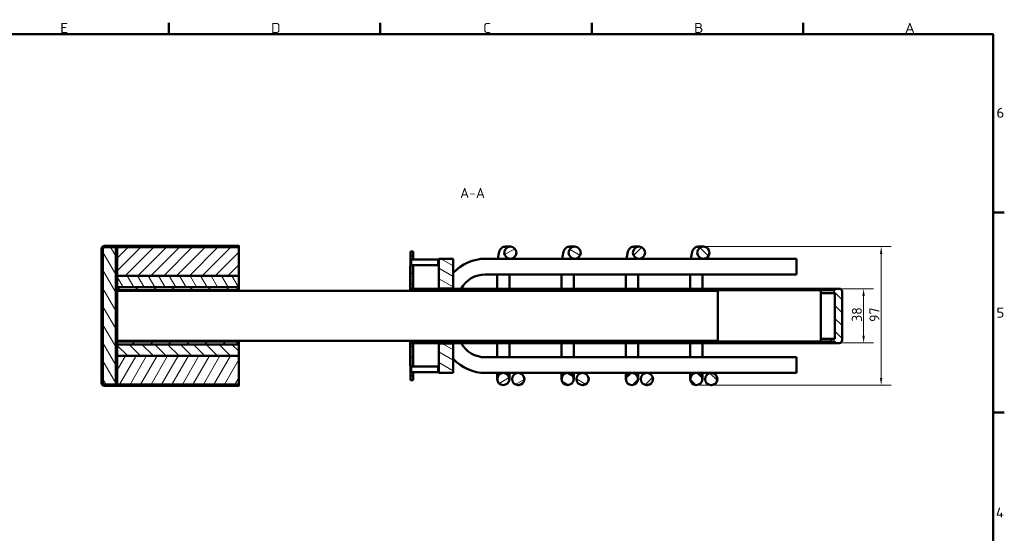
# Model space of a CAD drawing. Header units: millimetres. Extents: x 17 to 1977, y -74 to 835.
# Tile 4 of 5: x 492 to 1181, y 475 to 835. Entities that reach past the tile are written whole.
import ezdxf

# ---------------------------------------------------------------- set-up
doc = ezdxf.new("R2010")
doc.units = ezdxf.units.MM
doc.header["$LTSCALE"] = 2
for name, color, linetype, lineweight in [('Bemaßung', 7, 'Continuous', 15), ('Rahmen', 7, 'Continuous', 50), ('Schraffur', 7, 'Continuous', 18), ('Sichtbar', 7, 'Continuous', 50), ('Symbol', 7, 'Continuous', 18)]:
    doc.layers.add(name, color=color, linetype=linetype, lineweight=lineweight)
doc.styles.add('Notiztext (DIN)', font='isocpeur.ttf')
doc.styles.add('PohlCon Text gedehnt 110%', font='isocpeur.ttf', dxfattribs={"width": 1.1})
doc.styles.add('PohlCon Text normal (DIN)', font='isocpeur.ttf')
doc.dimstyles.new('POHLCON (DIN)', dxfattribs={"dimscale": 2, "dimtxt": 3.5, "dimasz": 2.55, "dimexe": 3.5, "dimexo": 1.1, "dimgap": 0.6, "dimtad": 1, "dimrnd": 1e-08, "dimtxsty": 'PohlCon Text normal (DIN)', "dimcen": 0.09, "dimdle": 10, "dimclrd": 256, "dimclre": 256, "dimclrt": 256, "dimadec": 1, "dimazin": 2, "dimtfac": 0.771429, "dimtmove": 0, "dimatfit": 3, "dimfxl": 1, "dimtolj": 1, "dimlwd": -1, "dimlwe": -1, "dimarcsym": 0})
pattern_1 = [(45, (0, 0), (-4.490128, 4.490128), [])]
pattern_2 = [(135.0002, (0, 0), (-4.49011, -4.490145), [])]
pattern_3 = [(120.0002, (0, 0), (-5.49925, -3.175017), [])]
pattern_4 = [(30, (0, 0), (-3.175002, 5.49926), [])]
pattern_5 = [(150.00025, (0, 0), (-3.174976, -5.499275), [])]
pattern_6 = [(60, (0, 0), (-5.49926, 3.175), [])]

# ---------------------------------------------------------------- blocks, each defined once
blk = doc.blocks.new('Ränder Vorgaberahmen')
at = {"layer": 'Rahmen'}
for p, q in [((298.25, 412.5), (298.25, 416.4)), ((372.19, 412.5), (372.19, 416.4)), ((446.12, 412.5), (446.12, 416.4)), ((520.06, 412.5), (520.06, 416.4)), ((586.5, 350), (590.4, 350)), ((586.5, 280), (590.4, 280))]:
    blk.add_line(p, q, dxfattribs=at)
at = {"layer": 'Rahmen', "flags": 128}
blk.add_lwpolyline([(12.5, 7.5), (12.5, 412.5), (586.5, 412.5), (586.5, 7.5), (12.5, 7.5)], dxfattribs=at)
at = {"layer": 'Symbol', "char_height": 3.5, "attachment_point": 7, "style": 'PohlCon Text gedehnt 110%'}
for s, insert in [('E', (260.27, 412.9)), ('D', (334.01, 412.9)), ('C', (408.14, 412.9)), ('B', (481.89, 412.9)), ('A', (555.63, 412.9)), ('6', (587.63, 383.25)), ('5', (587.63, 313.25)), ('4', (587.45, 243.25))]:
    blk.add_mtext(s, dxfattribs=dict(at, insert=insert))
blk = doc.blocks.new('*D12')
at = {"layer": 'Bemaßung', "transparency": 16777216}
for p, q in [((1064.58, 646.72), (1089.38, 646.72)), ((1082.38, 613.82), (1082.38, 641.62)), ((1064.58, 608.72), (1089.38, 608.72))]:
    blk.add_line(p, q, dxfattribs=at)
for points in [[(1081.53, 641.62), (1083.23, 641.62), (1082.38, 646.72)], [(1081.53, 613.82), (1083.23, 613.82), (1082.38, 608.72)]]:
    blk.add_solid(points, dxfattribs=at)
at = {"layer": 'Defpoints', "color": 0, "transparency": 16777216}
for p in [(1062.38, 646.72), (1082.38, 646.72), (1062.38, 608.72)]:
    blk.add_point(p, dxfattribs=at)
at = {"layer": 'Bemaßung', "transparency": 16777216, "insert": (1074.18, 623.52), "char_height": 7, "attachment_point": 1, "rotation": 90, "style": 'PohlCon Text normal (DIN)'}
blk.add_mtext('\\A1;38', dxfattribs=at)
blk = doc.blocks.new('*D26')
at = {"layer": 'Bemaßung', "transparency": 16777216}
for p, q in [((972.52, 676.22), (1101.67, 676.22)), ((1094.67, 671.12), (1094.67, 584.32)), ((967.58, 579.22), (1101.67, 579.22))]:
    blk.add_line(p, q, dxfattribs=at)
for points in [[(1093.82, 671.12), (1095.52, 671.12), (1094.67, 676.22)], [(1093.82, 584.32), (1095.52, 584.32), (1094.67, 579.22)]]:
    blk.add_solid(points, dxfattribs=at)
at = {"layer": 'Defpoints', "color": 0, "transparency": 16777216}
for p in [(970.32, 676.22), (965.38, 579.22), (1094.67, 579.22)]:
    blk.add_point(p, dxfattribs=at)
at = {"layer": 'Bemaßung', "transparency": 16777216, "insert": (1086.47, 623.52), "char_height": 7, "attachment_point": 1, "rotation": 90, "style": 'PohlCon Text normal (DIN)'}
blk.add_mtext('\\A1;97', dxfattribs=at)

msp = doc.modelspace()

# ---------------------------------------------------------------- hatches: boundary and pattern name
at = {"layer": 'Schraffur'}
h = msp.add_hatch(dxfattribs=at)
h.set_pattern_fill('ANSI31', color=256, scale=50.8, style=0)
h.set_pattern_definition(pattern_1)
edge = h.paths.add_edge_path()
edge.add_ellipse((551.378, 674.717), major_axis=(-2, 0), ratio=1, start_angle=270, end_angle=360)
edge.add_line((549.378, 674.717), (549.378, 652.717))
edge.add_line((549.378, 652.717), (549.378, 602.717))
edge.add_line((549.378, 602.717), (549.378, 580.717))
edge.add_ellipse((551.378, 580.717), major_axis=(0, -2), ratio=1, start_angle=270, end_angle=360)
edge.add_line((551.378, 578.717), (625.448, 578.717))
edge.add_line((625.448, 578.717), (645.377, 578.717))
edge.add_line((645.377, 578.717), (645.378, 578.717))
edge.add_line((645.378, 578.717), (645.378, 578.718))
edge.add_line((645.378, 578.718), (645.378, 579.717))
edge.add_line((645.378, 579.717), (560.378, 579.717))
edge.add_line((560.378, 579.717), (559.378, 579.717))
edge.add_line((559.378, 579.717), (551.378, 579.717))
edge.add_ellipse((551.378, 580.717), major_axis=(-1, 0), ratio=1, start_angle=0, end_angle=90, ccw=False)
edge.add_line((550.378, 580.717), (550.378, 674.717))
edge.add_ellipse((551.378, 674.717), major_axis=(0, 1), ratio=1, start_angle=0, end_angle=90, ccw=False)
edge.add_line((551.378, 675.717), (559.378, 675.717))
edge.add_line((559.378, 675.717), (560.378, 675.717))
edge.add_line((560.378, 675.717), (645.378, 675.717))
edge.add_line((645.378, 675.717), (645.378, 676.716))
edge.add_line((645.378, 676.716), (645.378, 676.717))
edge.add_line((645.378, 676.717), (645.377, 676.717))
edge.add_line((645.377, 676.717), (625.448, 676.717))
edge.add_line((625.448, 676.717), (551.378, 676.717))
h = msp.add_hatch(dxfattribs=at)
h.set_pattern_fill('ANSI31', color=256, scale=50.8, angle=75.000175, style=0)
h.set_pattern_definition(pattern_3)
h.paths.add_polyline_path([(559.378, 579.717), (559.378, 615.217), (559.378, 640.217), (559.378, 675.717), (551.378, 675.717), (550.378, 675.717), (550.378, 674.717), (550.378, 580.717), (550.378, 579.717), (551.378, 579.717)])
h = msp.add_hatch(dxfattribs=at)
h.set_pattern_fill('ANSI31', color=256, scale=50.8, style=0)
h.set_pattern_definition(pattern_1)
h.paths.add_polyline_path([(560.378, 655.717), (645.378, 655.717), (645.378, 675.717), (560.378, 675.717)])
h = msp.add_hatch(dxfattribs=at)
h.set_pattern_fill('ANSI31', color=256, scale=50.8, angle=14.999978, style=0)
h.set_pattern_definition(pattern_6)
edge = h.paths.add_edge_path()
edge.add_line((645.448, 578.718), (645.448, 610.217))
edge.add_line((645.448, 610.217), (645.378, 610.217))
edge.add_line((645.378, 610.217), (645.378, 607.717))
edge.add_line((645.378, 607.717), (645.378, 599.717))
edge.add_line((645.378, 599.717), (645.378, 579.717))
edge.add_line((645.378, 579.717), (645.378, 578.718))
edge.add_ellipse((645.377, 578.718), major_axis=(0, -0.001), ratio=1, start_angle=0, end_angle=90, ccw=False)
edge.add_line((645.377, 578.717), (625.448, 578.717))
edge.add_line((625.448, 578.717), (625.448, 578.647))
edge.add_line((625.448, 578.647), (645.377, 578.647))
edge.add_ellipse((645.377, 578.718), major_axis=(0.071, 0), ratio=1, start_angle=270, end_angle=360)
edge = h.paths.add_edge_path()
edge.add_line((645.448, 645.217), (645.448, 676.716))
edge.add_ellipse((645.377, 676.716), major_axis=(0, 0.071), ratio=1, start_angle=270, end_angle=360)
edge.add_line((645.377, 676.787), (625.448, 676.787))
edge.add_line((625.448, 676.787), (625.448, 676.717))
edge.add_line((625.448, 676.717), (645.377, 676.717))
edge.add_ellipse((645.377, 676.716), major_axis=(0.001, 0), ratio=1, start_angle=0, end_angle=90, ccw=False)
edge.add_line((645.378, 676.716), (645.378, 675.717))
edge.add_line((645.378, 675.717), (645.378, 655.717))
edge.add_line((645.378, 655.717), (645.378, 647.717))
edge.add_line((645.378, 647.717), (645.378, 645.217))
edge.add_line((645.378, 645.217), (645.448, 645.217))
h = msp.add_hatch(dxfattribs=at)
h.set_pattern_fill('ANSI31', color=256, scale=50.8, angle=-14.999978, style=0)
h.set_pattern_definition(pattern_4)
edge = h.paths.add_edge_path()
edge.add_ellipse((835.316, 671.967), major_axis=(-4.263, 0), ratio=0.9969173, start_angle=0, end_angle=360)
edge = h.paths.add_edge_path()
edge.add_ellipse((830.378, 583.467), major_axis=(4.25, 0), ratio=1, start_angle=0, end_angle=360)
edge = h.paths.add_edge_path()
edge.add_ellipse((840.769, 583.467), major_axis=(-4.25, 0), ratio=0.9999619, start_angle=0, end_angle=360)
h = msp.add_hatch(dxfattribs=at)
h.set_pattern_fill('ANSI31', color=256, scale=50.8, angle=105.000246, style=0)
h.set_pattern_definition(pattern_5)
edge = h.paths.add_edge_path()
edge.add_ellipse((880.316, 671.967), major_axis=(-4.263, 0), ratio=0.9969173, start_angle=0, end_angle=360)
edge = h.paths.add_edge_path()
edge.add_ellipse((875.378, 583.467), major_axis=(4.25, 0), ratio=1, start_angle=0, end_angle=360)
edge = h.paths.add_edge_path()
edge.add_ellipse((885.769, 583.467), major_axis=(-4.25, 0), ratio=0.9999619, start_angle=0, end_angle=360)
h = msp.add_hatch(dxfattribs=at)
h.set_pattern_fill('ANSI31', color=256, scale=50.8, style=0)
h.set_pattern_definition(pattern_1)
edge = h.paths.add_edge_path()
edge.add_ellipse((925.316, 671.967), major_axis=(-4.263, 0), ratio=0.9969173, start_angle=0, end_angle=360)
edge = h.paths.add_edge_path()
edge.add_ellipse((920.378, 583.467), major_axis=(4.25, 0), ratio=1, start_angle=0, end_angle=360)
edge = h.paths.add_edge_path()
edge.add_ellipse((930.769, 583.467), major_axis=(-4.25, 0), ratio=0.9999619, start_angle=0, end_angle=360)
h = msp.add_hatch(dxfattribs=at)
h.set_pattern_fill('ANSI31', color=256, scale=50.8, angle=90.00021, style=0)
h.set_pattern_definition(pattern_2)
edge = h.paths.add_edge_path()
edge.add_ellipse((970.316, 671.967), major_axis=(-4.263, 0), ratio=0.9969173, start_angle=0, end_angle=360)
edge = h.paths.add_edge_path()
edge.add_ellipse((965.378, 583.467), major_axis=(4.25, 0), ratio=1, start_angle=0, end_angle=360)
edge = h.paths.add_edge_path()
edge.add_ellipse((975.769, 583.467), major_axis=(-4.25, 0), ratio=0.9999619, start_angle=0, end_angle=360)
h = msp.add_hatch(dxfattribs=at)
h.set_pattern_fill('ANSI31', color=256, scale=50.8, angle=105.000246, style=0)
h.set_pattern_definition(pattern_5)
edge = h.paths.add_edge_path()
edge.add_line((767.378, 585.717), (765.378, 585.717))
edge.add_line((765.378, 585.717), (765.378, 588.267))
edge.add_line((765.378, 588.267), (765.885, 588.267))
edge.add_ellipse((769.378, 590.217), major_axis=(-2, 3.464), ratio=1, start_angle=89.176396, end_angle=90)
edge.add_line((765.914, 588.217), (767.378, 588.217))
edge.add_line((767.378, 588.217), (767.378, 585.717))
edge = h.paths.add_edge_path()
edge.add_line((767.378, 669.717), (765.378, 669.717))
edge.add_line((765.378, 669.717), (765.378, 667.167))
edge.add_line((765.378, 667.167), (765.885, 667.167))
edge.add_ellipse((769.378, 665.217), major_axis=(1.95, 3.492), ratio=1, start_angle=89.176396, end_angle=90, ccw=False)
edge.add_line((765.914, 667.217), (767.378, 667.217))
edge.add_line((767.378, 667.217), (767.378, 669.717))
edge = h.paths.add_edge_path()
edge.add_line((765.378, 663.267), (765.378, 662.717))
edge.add_line((765.378, 662.717), (765.378, 646.967))
edge.add_line((765.378, 646.967), (767.378, 646.967))
edge.add_line((767.378, 646.967), (767.378, 663.217))
edge.add_line((767.378, 663.217), (765.914, 663.217))
edge.add_ellipse((769.378, 665.217), major_axis=(-2, 3.464), ratio=1, start_angle=89.176396, end_angle=90, ccw=False)
edge.add_line((765.885, 663.267), (765.378, 663.267))
edge = h.paths.add_edge_path()
edge.add_line((765.378, 608.467), (765.378, 592.717))
edge.add_line((765.378, 592.717), (765.378, 592.167))
edge.add_line((765.378, 592.167), (765.885, 592.167))
edge.add_ellipse((769.378, 590.217), major_axis=(1.95, 3.492), ratio=1, start_angle=89.176396, end_angle=90, ccw=False)
edge.add_line((765.914, 592.217), (767.378, 592.217))
edge.add_line((767.378, 592.217), (767.378, 608.467))
edge.add_line((767.378, 608.467), (765.378, 608.467))
h = msp.add_hatch(dxfattribs=at)
h.set_pattern_fill('ANSI31', color=256, scale=50.8, angle=-14.999978, style=0)
h.set_pattern_definition(pattern_4)
h.paths.add_polyline_path([(765.308, 592.717), (765.378, 592.717), (765.378, 608.467), (765.378, 608.717), (765.378, 609.717), (765.378, 610.217), (765.308, 610.217)])
h.paths.add_polyline_path([(765.378, 645.217), (765.378, 645.717), (765.378, 646.717), (765.378, 646.967), (765.378, 662.717), (765.308, 662.717), (765.308, 645.217)])
h = msp.add_hatch(dxfattribs=at)
h.set_pattern_fill('ANSI31', color=256, scale=50.8, angle=105.000246, style=0)
h.set_pattern_definition(pattern_5)
h.paths.add_polyline_path([(795.378, 608.467), (785.378, 608.467), (785.378, 587.717), (795.378, 587.717)])
h.paths.add_polyline_path([(785.378, 646.967), (795.378, 646.967), (795.378, 667.717), (785.378, 667.717)])
h = msp.add_hatch(dxfattribs=at)
h.set_pattern_fill('ANSI31', color=256, scale=50.8, angle=75.000175, style=0)
h.set_pattern_definition(pattern_3)
h.paths.add_polyline_path([(645.378, 647.717), (645.378, 655.717), (560.378, 655.717), (560.378, 647.717), (644.378, 647.717)])
h = msp.add_hatch(dxfattribs=at)
h.set_pattern_fill('ANSI31', color=256, scale=50.8, angle=75.000175, style=0)
h.set_pattern_definition(pattern_3)
h.paths.add_polyline_path([(549.378, 652.717), (549.278, 652.717), (549.278, 602.717), (549.378, 602.717)])
h = msp.add_hatch(dxfattribs=at)
h.set_pattern_fill('ANSI31', color=256, scale=50.8, angle=-14.999978, style=0)
h.set_pattern_definition(pattern_4)
h.paths.add_polyline_path([(644.378, 607.717), (644.378, 609.717), (560.378, 609.717), (560.378, 607.717)])
h.paths.add_polyline_path([(644.378, 645.717), (644.378, 647.717), (560.378, 647.717), (560.378, 645.717)])
h = msp.add_hatch(dxfattribs=at)
h.set_pattern_fill('ANSI31', color=256, scale=50.8, style=0)
h.set_pattern_definition(pattern_1)
edge = h.paths.add_edge_path()
edge.add_ellipse((1061.878, 646.217), major_axis=(0.5, 0), ratio=1, start_angle=270, end_angle=360)
edge.add_line((1062.378, 646.217), (1062.378, 646.717))
edge.add_line((1062.378, 646.717), (765.378, 646.717))
edge.add_line((765.378, 646.717), (765.378, 645.717))
edge.add_line((765.378, 645.717), (1061.878, 645.717))
edge = h.paths.add_edge_path()
edge.add_ellipse((1061.878, 609.217), major_axis=(0, 0.5), ratio=1, start_angle=270, end_angle=360)
edge.add_line((1061.878, 609.717), (765.378, 609.717))
edge.add_line((765.378, 609.717), (765.378, 608.717))
edge.add_line((765.378, 608.717), (1062.378, 608.717))
edge.add_line((1062.378, 608.717), (1062.378, 609.217))
h = msp.add_hatch(dxfattribs=at)
h.set_pattern_fill('ANSI31', color=256, scale=50.8, angle=90.00021, style=0)
h.set_pattern_definition(pattern_2)
edge = h.paths.add_edge_path()
edge.add_line((1062.378, 643.717), (1062.378, 611.717))
edge.add_line((1062.378, 611.717), (1052.378, 611.717))
edge.add_line((1052.378, 611.717), (1052.378, 610.717))
edge.add_ellipse((1053.378, 610.717), major_axis=(0, -1), ratio=1, start_angle=270, end_angle=360)
edge.add_line((1053.378, 609.717), (1061.878, 609.717))
edge.add_line((1061.878, 609.717), (1062.378, 609.717))
edge.add_line((1062.378, 609.717), (1062.378, 609.217))
edge.add_line((1062.378, 609.217), (1062.378, 608.717))
edge.add_line((1062.378, 608.717), (1065.378, 608.717))
edge.add_ellipse((1065.378, 610.717), major_axis=(2, 0), ratio=1, start_angle=270, end_angle=360)
edge.add_line((1067.378, 610.717), (1067.378, 644.717))
edge.add_ellipse((1065.378, 644.717), major_axis=(0, 2), ratio=1, start_angle=270, end_angle=360)
edge.add_line((1065.378, 646.717), (1062.378, 646.717))
edge.add_line((1062.378, 646.717), (1062.378, 646.217))
edge.add_line((1062.378, 646.217), (1062.378, 645.717))
edge.add_line((1062.378, 645.717), (1061.878, 645.717))
edge.add_line((1061.878, 645.717), (1053.378, 645.717))
edge.add_ellipse((1053.378, 644.717), major_axis=(-1, 0), ratio=1, start_angle=270, end_angle=360)
edge.add_line((1052.378, 644.717), (1052.378, 643.717))
edge.add_line((1052.378, 643.717), (1062.378, 643.717))
h = msp.add_hatch(dxfattribs=at)
h.set_pattern_fill('ANSI31', color=256, scale=50.8, angle=14.999978, style=0)
h.set_pattern_definition(pattern_6)
h.paths.add_polyline_path([(559.378, 615.217), (560.378, 615.217), (560.378, 631.522), (560.378, 640.217), (559.378, 640.217)])
h = msp.add_hatch(dxfattribs=at)
h.set_pattern_fill('ANSI31', color=256, scale=50.8, angle=90.00021, style=0)
h.set_pattern_definition(pattern_2)
h.paths.add_polyline_path([(560.378, 607.717), (560.378, 599.717), (645.378, 599.717), (645.378, 607.717), (644.378, 607.717)])
h = msp.add_hatch(dxfattribs=at)
h.set_pattern_fill('ANSI31', color=256, scale=50.8, angle=14.999978, style=0)
h.set_pattern_definition(pattern_6)
h.paths.add_polyline_path([(645.378, 599.717), (560.378, 599.717), (560.378, 579.717), (645.378, 579.717)])

# ---------------------------------------------------------------- linework, layer by layer
at = {"layer": 'Sichtbar'}
for p, q in [((559.378, 675.717), (550.378, 675.717)), ((550.378, 675.717), (550.378, 579.717)), ((645.378, 676.717), (551.378, 676.717)), ((551.378, 675.717), (645.378, 675.717)), ((559.378, 579.717), (559.378, 675.717)), ((645.378, 675.717), (560.378, 675.717)), ((560.378, 675.717), (560.378, 655.717)), ((645.377, 676.787), (625.448, 676.787)), ((625.448, 676.787), (625.448, 676.717)), ((625.448, 676.717), (645.377, 676.717)), ((645.378, 675.717), (645.378, 676.717)), ((645.378, 676.716), (645.378, 645.217)), ((645.378, 655.717), (645.378, 675.717)), ((645.448, 645.217), (645.448, 676.716)), ((835.316, 676.217), (831.947, 676.217)), ((880.316, 676.217), (876.947, 676.217)), ((925.316, 676.217), (921.947, 676.217)), ((970.316, 676.217), (966.947, 676.217)), ((549.378, 674.717), (549.378, 580.717)), ((550.378, 580.717), (550.378, 674.717)), ((560.378, 674.717), (559.378, 674.717)), ((765.378, 669.717), (765.378, 672.717)), ((765.378, 672.717), (767.378, 672.717)), ((767.378, 669.717), (765.378, 669.717)), ((765.378, 669.717), (765.378, 667.167)), ((767.378, 672.717), (767.378, 669.717)), ((767.378, 667.217), (767.378, 669.717)), ((765.378, 662.717), (765.308, 662.717)), ((765.308, 662.717), (765.308, 645.217)), ((765.378, 667.167), (765.885, 667.167)), ((765.378, 663.267), (765.378, 667.167)), ((765.378, 663.267), (765.378, 646.967)), ((765.885, 663.267), (765.378, 663.267)), ((765.378, 645.217), (765.378, 662.717)), ((765.914, 663.217), (765.914, 667.217)), ((765.914, 667.217), (784.842, 667.217)), ((765.914, 663.217), (784.842, 663.217)), ((767.378, 646.967), (767.378, 663.217)), ((784.842, 667.217), (784.842, 663.217)), ((795.378, 667.717), (785.378, 667.717)), ((785.378, 667.717), (785.378, 646.967)), ((795.378, 646.967), (795.378, 667.717)), ((832.129, 667.717), (817.878, 667.717)), ((835.316, 667.717), (832.129, 667.717)), ((877.129, 667.717), (835.316, 667.717)), ((880.316, 667.717), (877.129, 667.717)), ((922.129, 667.717), (880.316, 667.717)), ((925.316, 667.717), (922.129, 667.717)), ((967.129, 667.717), (925.316, 667.717)), ((970.316, 667.717), (967.129, 667.717)), ((1035.378, 667.717), (970.316, 667.717)), ((1035.378, 667.717), (1035.378, 656.717)), ((645.378, 655.717), (560.378, 655.717)), ((560.378, 655.717), (560.378, 647.717)), ((560.378, 655.717), (645.378, 655.717)), ((645.378, 647.717), (645.378, 655.717)), ((1035.378, 656.717), (817.878, 656.717)), ((549.378, 652.717), (549.278, 652.717)), ((549.278, 652.717), (549.278, 602.717)), ((549.378, 602.717), (549.378, 652.717)), ((560.378, 647.717), (645.378, 647.717)), ((644.378, 647.717), (560.378, 647.717)), ((560.378, 647.717), (560.378, 645.717)), ((644.378, 645.717), (644.378, 647.717)), ((826.128, 651.967), (826.128, 646.717)), ((834.628, 651.967), (834.628, 646.717)), ((871.128, 651.967), (871.128, 646.717)), ((879.628, 651.967), (879.628, 646.717)), ((916.128, 651.967), (916.128, 646.717)), ((924.628, 651.967), (924.628, 646.717)), ((961.128, 651.967), (961.128, 646.717)), ((969.628, 651.967), (969.628, 646.717)), ((560.378, 645.717), (644.378, 645.717)), ((560.378, 645.217), (560.378, 645.717)), ((560.378, 645.217), (560.378, 610.217)), ((980.378, 645.217), (560.378, 645.217)), ((644.378, 646.632), (645.378, 646.632)), ((644.378, 645.717), (644.378, 645.217)), ((765.378, 646.967), (767.378, 646.967)), ((1062.378, 646.717), (765.378, 646.717)), ((765.378, 646.717), (765.378, 645.717)), ((765.378, 645.717), (1061.878, 645.717)), ((767.378, 646.967), (767.378, 646.717)), ((785.378, 646.967), (795.378, 646.967)), ((785.378, 646.717), (785.378, 646.967)), ((795.378, 646.967), (795.378, 646.717)), ((980.378, 610.217), (980.378, 645.217)), ((1052.378, 644.717), (1052.378, 643.717)), ((1052.378, 643.717), (1062.378, 643.717)), ((1052.378, 611.717), (1052.378, 643.717)), ((1062.378, 645.717), (1053.378, 645.717)), ((1062.378, 646.217), (1062.378, 646.717)), ((1065.378, 646.717), (1062.378, 646.717)), ((1062.378, 646.717), (1062.378, 645.717)), ((1062.378, 643.717), (1062.378, 611.717)), ((1067.378, 610.717), (1067.378, 644.717)), ((560.378, 640.217), (559.378, 640.217)), ((559.378, 640.217), (559.378, 615.217)), ((559.378, 615.217), (560.378, 615.217)), ((560.378, 609.717), (560.378, 610.217)), ((980.378, 610.217), (560.378, 610.217)), ((644.378, 609.717), (560.378, 609.717)), ((560.378, 609.717), (560.378, 607.717)), ((560.378, 607.717), (560.378, 599.717)), ((645.378, 607.717), (560.378, 607.717)), ((560.378, 607.717), (644.378, 607.717)), ((644.378, 610.217), (644.378, 609.717)), ((644.378, 607.717), (644.378, 609.717)), ((644.378, 608.803), (645.378, 608.803)), ((645.378, 610.217), (645.378, 578.718)), ((645.378, 599.717), (645.378, 607.717)), ((645.448, 578.718), (645.448, 610.217)), ((765.308, 610.217), (765.308, 592.717)), ((765.378, 592.717), (765.378, 610.217)), ((1061.878, 609.717), (765.378, 609.717)), ((765.378, 609.717), (765.378, 608.717)), ((765.378, 608.717), (1062.378, 608.717)), ((765.378, 608.467), (765.378, 592.167)), ((767.378, 608.467), (765.378, 608.467)), ((767.378, 608.717), (767.378, 608.467)), ((767.378, 592.217), (767.378, 608.467)), ((785.378, 608.467), (785.378, 608.717)), ((795.378, 608.467), (785.378, 608.467)), ((785.378, 608.467), (785.378, 587.717)), ((795.378, 608.717), (795.378, 608.467)), ((795.378, 587.717), (795.378, 608.467)), ((826.128, 608.717), (826.128, 603.467)), ((834.628, 608.717), (834.628, 603.467)), ((871.128, 608.717), (871.128, 603.467)), ((879.628, 608.717), (879.628, 603.467)), ((916.128, 608.717), (916.128, 603.467)), ((924.628, 608.717), (924.628, 603.467)), ((961.128, 608.717), (961.128, 603.467)), ((969.628, 608.717), (969.628, 603.467)), ((1062.378, 611.717), (1052.378, 611.717)), ((1052.378, 611.717), (1052.378, 610.717)), ((1053.378, 609.717), (1062.378, 609.717)), ((1062.378, 609.717), (1062.378, 608.717)), ((1062.378, 608.717), (1062.378, 609.217)), ((1062.378, 608.717), (1065.378, 608.717)), ((549.278, 602.717), (549.378, 602.717)), ((645.378, 599.717), (560.378, 599.717)), ((560.378, 599.717), (560.378, 579.717)), ((560.378, 599.717), (645.378, 599.717)), ((645.378, 579.717), (645.378, 599.717)), ((826.128, 603.467), (826.128, 598.717)), ((834.628, 598.717), (834.628, 603.467)), ((871.128, 603.467), (871.128, 598.717)), ((879.628, 598.717), (879.628, 603.467)), ((916.128, 603.467), (916.128, 598.717)), ((924.628, 598.717), (924.628, 603.467)), ((961.128, 603.467), (961.128, 598.717)), ((969.628, 598.717), (969.628, 603.467)), ((765.308, 592.717), (765.378, 592.717)), ((817.878, 598.717), (1035.378, 598.717)), ((1035.378, 587.717), (1035.378, 598.717)), ((765.378, 592.167), (765.885, 592.167)), ((765.378, 588.267), (765.378, 592.167)), ((765.885, 588.267), (765.378, 588.267)), ((765.378, 588.267), (765.378, 585.717)), ((767.378, 585.717), (765.378, 585.717)), ((765.378, 582.717), (765.378, 585.717)), ((765.914, 588.217), (765.914, 592.217)), ((765.914, 592.217), (784.842, 592.217)), ((765.914, 588.217), (784.842, 588.217)), ((767.378, 585.717), (767.378, 588.217)), ((767.378, 585.717), (767.378, 582.717)), ((784.842, 592.217), (784.842, 588.217)), ((785.378, 587.717), (795.378, 587.717)), ((817.878, 587.717), (840.769, 587.717)), ((826.128, 587.717), (826.128, 583.467)), ((834.628, 583.467), (834.628, 587.717)), ((840.922, 587.717), (840.769, 587.717)), ((840.922, 587.717), (885.769, 587.717)), ((871.128, 587.717), (871.128, 583.467)), ((879.628, 583.467), (879.628, 587.717)), ((885.922, 587.717), (885.769, 587.717)), ((885.922, 587.717), (930.769, 587.717)), ((916.128, 587.717), (916.128, 583.467)), ((924.628, 583.467), (924.628, 587.717)), ((930.922, 587.717), (930.769, 587.717)), ((930.922, 587.717), (975.769, 587.717)), ((961.128, 587.717), (961.128, 583.467)), ((969.628, 583.467), (969.628, 587.717)), ((975.922, 587.717), (975.769, 587.717)), ((975.922, 587.717), (1035.378, 587.717)), ((550.378, 579.717), (559.378, 579.717)), ((645.378, 579.717), (551.378, 579.717)), ((551.378, 578.717), (645.378, 578.717)), ((560.378, 580.717), (559.378, 580.717)), ((560.378, 579.717), (645.378, 579.717)), ((645.377, 578.717), (625.448, 578.717)), ((625.448, 578.717), (625.448, 578.647)), ((625.448, 578.647), (645.377, 578.647)), ((645.378, 578.717), (645.378, 579.717)), ((767.378, 582.717), (765.378, 582.717)), ((840.922, 579.217), (840.769, 579.217)), ((885.922, 579.217), (885.769, 579.217)), ((930.922, 579.217), (930.769, 579.217)), ((975.922, 579.217), (975.769, 579.217))]:
    msp.add_line(p, q, dxfattribs=at)
for centre in [(830.378, 583.467), (875.378, 583.467), (920.378, 583.467), (965.378, 583.467)]:
    msp.add_circle(centre, 4.25, dxfattribs=at)
for centre, radius, start, end in [((551.378, 674.717), 2, 90, 180), ((551.378, 674.717), 1, 90, 180), ((645.377, 676.716), 0.071, 0, 90), ((645.377, 676.716), 0.001, 0, 90), ((769.378, 665.217), 4, 150, 210), ((781.378, 665.217), 4, 330, 30), ((817.878, 637.217), 30.5, 90, 137.536275), ((817.878, 637.217), 19.5, 90, 150.844635), ((1053.378, 644.717), 1, 90, 180), ((1061.878, 646.217), 0.5, 270, 0), ((1065.378, 644.717), 2, 0, 90), ((817.878, 618.217), 19.5, 209.155365, 270), ((1053.378, 610.717), 1, 180, 270), ((1061.878, 609.217), 0.5, 0, 90), ((1065.378, 610.717), 2, 270, 0), ((817.878, 618.217), 30.5, 222.463725, 270), ((769.378, 590.217), 4, 150, 210), ((781.378, 590.217), 4, 330, 30), ((551.378, 580.717), 2, 180, 270), ((551.378, 580.717), 1, 180, 270), ((645.377, 578.718), 0.001, 270, 0), ((645.377, 578.718), 0.071, 270, 0)]:
    msp.add_arc(centre, radius, start, end, dxfattribs=at)
for centre, major_axis, ratio in [((835.316, 671.967), (-4.263, 0), 0.9969173), ((880.316, 671.967), (-4.263, 0), 0.9969173), ((925.316, 671.967), (-4.263, 0), 0.9969173), ((970.316, 671.967), (-4.263, 0), 0.9969173), ((840.769, 583.467), (-4.25, 0), 0.9999619), ((885.769, 583.467), (-4.25, 0), 0.9999619), ((930.769, 583.467), (-4.25, 0), 0.9999619), ((975.769, 583.467), (-4.25, 0), 0.9999619)]:
    msp.add_ellipse(centre, major_axis=major_axis, ratio=ratio, dxfattribs=at)
for centre in [(840.922, 583.467), (885.922, 583.467), (930.922, 583.467), (975.922, 583.467)]:
    msp.add_ellipse(centre, major_axis=(0, 4.25), ratio=0.9999619, start_param=3.1415927, end_param=6.2831853, dxfattribs=at)
for points, knots in [([(831.947, 676.217), (831.451, 676.217), (830.96, 676.128), (830.072, 675.826), (829.691, 675.61), (829.014, 675.126), (828.755, 674.861), (828.296, 674.318), (828.136, 674.058), (827.807, 673.464), (827.695, 673.177), (827.317, 672.108), (827.197, 671.447), (826.929, 669.789), (826.814, 668.823), (826.71, 667.717)], [3.14159265, 3.14159265, 3.14159265, 3.14159265, 3.16825759, 3.16825759, 3.19756367, 3.19756367, 3.23409092, 3.23409092, 3.28217688, 3.28217688, 3.35985204, 3.35985204, 3.59382512, 3.59382512, 3.83727159, 3.83727159, 3.83727159, 3.83727159]), ([(876.947, 676.217), (876.451, 676.217), (875.96, 676.128), (875.072, 675.826), (874.691, 675.61), (874.014, 675.126), (873.755, 674.861), (873.296, 674.318), (873.136, 674.058), (872.807, 673.464), (872.695, 673.177), (872.317, 672.108), (872.197, 671.447), (871.929, 669.789), (871.814, 668.823), (871.71, 667.717)], [3.14159265, 3.14159265, 3.14159265, 3.14159265, 3.16825759, 3.16825759, 3.19756367, 3.19756367, 3.23409092, 3.23409092, 3.28217688, 3.28217688, 3.35985204, 3.35985204, 3.59382512, 3.59382512, 3.83727159, 3.83727159, 3.83727159, 3.83727159]), ([(921.947, 676.217), (921.451, 676.217), (920.96, 676.128), (920.072, 675.826), (919.691, 675.61), (919.014, 675.126), (918.755, 674.861), (918.296, 674.318), (918.136, 674.058), (917.807, 673.464), (917.695, 673.177), (917.317, 672.108), (917.197, 671.447), (916.929, 669.789), (916.814, 668.823), (916.71, 667.717)], [3.14159265, 3.14159265, 3.14159265, 3.14159265, 3.16825759, 3.16825759, 3.19756367, 3.19756367, 3.23409092, 3.23409092, 3.28217688, 3.28217688, 3.35985204, 3.35985204, 3.59382512, 3.59382512, 3.83727159, 3.83727159, 3.83727159, 3.83727159]), ([(966.947, 676.217), (966.451, 676.217), (965.96, 676.128), (965.072, 675.826), (964.691, 675.61), (964.014, 675.126), (963.755, 674.861), (963.296, 674.318), (963.136, 674.058), (962.807, 673.464), (962.695, 673.177), (962.317, 672.108), (962.197, 671.447), (961.929, 669.789), (961.814, 668.823), (961.71, 667.717)], [3.14159265, 3.14159265, 3.14159265, 3.14159265, 3.16825759, 3.16825759, 3.19756367, 3.19756367, 3.23409092, 3.23409092, 3.28217688, 3.28217688, 3.35985204, 3.35985204, 3.59382512, 3.59382512, 3.83727159, 3.83727159, 3.83727159, 3.83727159]), ([(826.172, 656.717), (826.164, 656.324), (826.158, 655.928), (826.136, 654.354), (826.128, 653.161), (826.128, 651.967)], [4.47671638, 4.47671638, 4.47671638, 4.47671638, 4.53630292, 4.53630292, 4.71238898, 4.71238898, 4.71238898, 4.71238898]), ([(834.673, 656.717), (834.664, 656.216), (834.655, 655.709), (834.635, 654.132), (834.628, 653.05), (834.628, 651.967)], [4.46832185, 4.46832185, 4.46832185, 4.46832185, 4.54729716, 4.54729716, 4.71238898, 4.71238898, 4.71238898, 4.71238898]), ([(871.172, 656.717), (871.164, 656.324), (871.158, 655.928), (871.136, 654.354), (871.128, 653.161), (871.128, 651.967)], [4.47671638, 4.47671638, 4.47671638, 4.47671638, 4.53630292, 4.53630292, 4.71238898, 4.71238898, 4.71238898, 4.71238898]), ([(879.673, 656.717), (879.664, 656.216), (879.655, 655.709), (879.635, 654.132), (879.628, 653.05), (879.628, 651.967)], [4.46832185, 4.46832185, 4.46832185, 4.46832185, 4.54729716, 4.54729716, 4.71238898, 4.71238898, 4.71238898, 4.71238898]), ([(916.172, 656.717), (916.164, 656.324), (916.158, 655.928), (916.136, 654.354), (916.128, 653.161), (916.128, 651.967)], [4.47671638, 4.47671638, 4.47671638, 4.47671638, 4.53630292, 4.53630292, 4.71238898, 4.71238898, 4.71238898, 4.71238898]), ([(924.673, 656.717), (924.664, 656.216), (924.655, 655.709), (924.635, 654.132), (924.628, 653.05), (924.628, 651.967)], [4.46832185, 4.46832185, 4.46832185, 4.46832185, 4.54729716, 4.54729716, 4.71238898, 4.71238898, 4.71238898, 4.71238898]), ([(961.172, 656.717), (961.164, 656.324), (961.158, 655.928), (961.136, 654.354), (961.128, 653.161), (961.128, 651.967)], [4.47671638, 4.47671638, 4.47671638, 4.47671638, 4.53630292, 4.53630292, 4.71238898, 4.71238898, 4.71238898, 4.71238898]), ([(969.673, 656.717), (969.664, 656.216), (969.655, 655.709), (969.635, 654.132), (969.628, 653.05), (969.628, 651.967)], [4.46832185, 4.46832185, 4.46832185, 4.46832185, 4.54729716, 4.54729716, 4.71238898, 4.71238898, 4.71238898, 4.71238898])]:
    msp.add_open_spline(points, degree=3, knots=knots, dxfattribs=at)

# ---------------------------------------------------------------- block references
at = {"xscale": 2, "yscale": 2, "zscale": 2}
msp.add_blockref('Ränder Vorgaberahmen', (0, 0), dxfattribs=at)

# ---------------------------------------------------------------- texts
at = {"layer": 'Symbol', "insert": (800.186, 710.268), "char_height": 7, "attachment_point": 7, "style": 'Notiztext (DIN)'}
msp.add_mtext('A-A', dxfattribs=at)

# ---------------------------------------------------------------- dimensions: what is measured, and where the dimension line sits
at = {"layer": 'Bemaßung'}
for base, p1, p2, angle, picture, middle in [((1094.668, 579.217), (970.316, 676.217), (965.378, 579.217), 90, '*D26', (1094.668, 627.717)), ((1082.378, 646.717), (1062.378, 608.717), (1062.378, 646.717), 270, '*D12', (1082.378, 627.717))]:
    dim = msp.add_linear_dim(base=base, p1=p1, p2=p2, angle=angle, dimstyle='POHLCON (DIN)', override={"dimgap": 0.6, "dimdec": 2, "dimtol": 0, "dimlim": 0, "dimtp": 0, "dimtm": 0, "dimtdec": 2, "dimtofl": 0, "dimatfit": 1}, dxfattribs=at)
    dim.commit()
    dim.dimension.update_dxf_attribs({"geometry": picture, "text_midpoint": middle, "dimtype": 160})

doc.saveas('drawing.dxf')
